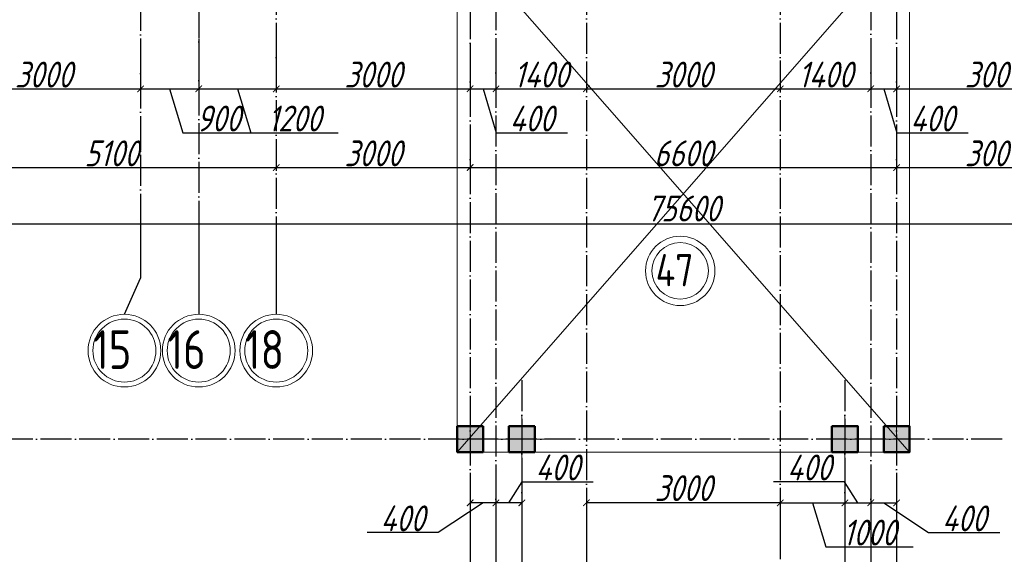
# Model space of a CAD drawing. Extents: x -4445 to 1909585, y 1860 to 289234.
# Tile 35 of 110: x 362177 to 377414, y 196422 to 204698. Entities that reach past the tile are written whole.
import ezdxf

# ---------------------------------------------------------------- set-up
doc = ezdxf.new("R2010")
doc.units = 0
doc.header["$LTSCALE"] = 0.5
doc.header["$MEASUREMENT"] = 0
doc.header["$PDMODE"] = 34
doc.header["$PDSIZE"] = 3
doc.linetypes.add('ACAD_ISO04W100', pattern=[30, 24, -3, 0, -3])
doc.layers.get('0').update_dxf_attribs({"linetype": 'CONTINUOUS', "lineweight": 18})
doc.layers.get('DEFPOINTS').update_dxf_attribs({"color": 2, "linetype": 'CONTINUOUS', "lineweight": 13})
doc.layers.add('kolonn', color=7, linetype='CONTINUOUS')
doc.layers.add('os', color=3, linetype='CONTINUOUS')
doc.styles.add('GOST', font='isocpeur.ttf')
doc.styles.add('Isocpeur', font='isocpeui.ttf', dxfattribs={"height": 250})
doc.styles.get("Standard").update_dxf_attribs({"font": 'spds.shx', "oblique": 15})
doc.dimstyles.new('ISO-25', dxfattribs={"dimtxt": 400, "dimasz": 100, "dimexe": 50, "dimexo": 50, "dimgap": 20, "dimtad": 1, "dimdec": 0, "dimtxsty": 'Standard', "dimblk": 'ARCHTICK', "dimcen": 20, "dimclrd": 1, "dimclre": 1, "dimadec": 0, "dimazin": 0, "dimtfac": 1, "dimtdec": 0, "dimtmove": 0, "dimatfit": 3, "dimldrblk": 'ARCHTICK', "dimfxl": 1, "dimarcsym": 0})

# ---------------------------------------------------------------- blocks, each defined once
blk = doc.blocks.new('_ArchTick')
at = {"color": 0, "linetype": 'ByBlock', "const_width": 0.15}
blk.add_lwpolyline([(-0.5, -0.5), (0.5, 0.5)], dxfattribs=at)
blk = doc.blocks.new('*D2497')
at = {"color": 1, "lineweight": -2, "transparency": 16777216}
for p, q in [((361047, 204250), (361047, 203578)), ((364047, 204295), (364047, 203578)), ((361047, 203628), (364047, 203628))]:
    blk.add_line(p, q, dxfattribs=at)
at = {"layer": 'DEFPOINTS', "color": 0, "transparency": 16777216}
for p in [(364047, 204345), (361047, 204300), (364047, 203628)]:
    blk.add_point(p, dxfattribs=at)
at = {"color": 1, "lineweight": -2, "transparency": 16777216, "xscale": 100, "yscale": 100, "zscale": 100, "rotation": 180}
blk.add_blockref('_ArchTick', (361047, 203628), dxfattribs=at)
at = {"color": 1, "lineweight": -2, "transparency": 16777216, "xscale": 100, "yscale": 100, "zscale": 100}
blk.add_blockref('_ArchTick', (364047, 203628), dxfattribs=at)
at = {"color": 0, "transparency": 16777216, "insert": (362547, 203848), "char_height": 400, "attachment_point": 5}
blk.add_mtext('3000', dxfattribs=at)
blk = doc.blocks.new('*D2498')
at = {"color": 1, "lineweight": -2, "transparency": 16777216}
for p, q in [((364947, 204405), (364947, 203578)), ((364047, 204295), (364047, 203578)), ((364047, 203628), (364947, 203628)), ((364497, 203628), (364701, 202948)), ((364701, 202948), (365803, 202948))]:
    blk.add_line(p, q, dxfattribs=at)
at = {"layer": 'DEFPOINTS', "color": 0, "transparency": 16777216}
for p in [(364047, 204345), (364947, 204455), (364947, 203628)]:
    blk.add_point(p, dxfattribs=at)
at = {"color": 1, "lineweight": -2, "transparency": 16777216, "xscale": 100, "yscale": 100, "zscale": 100, "rotation": 180}
blk.add_blockref('_ArchTick', (364047, 203628), dxfattribs=at)
at = {"color": 1, "lineweight": -2, "transparency": 16777216, "xscale": 100, "yscale": 100, "zscale": 100}
blk.add_blockref('_ArchTick', (364947, 203628), dxfattribs=at)
at = {"color": 0, "transparency": 16777216, "insert": (365252, 203168), "char_height": 400, "attachment_point": 5}
blk.add_mtext('900', dxfattribs=at)
blk = doc.blocks.new('*D2499')
at = {"color": 1, "lineweight": -2, "transparency": 16777216}
for p, q in [((366147, 204516), (366147, 203578)), ((364947, 204405), (364947, 203578)), ((364947, 203628), (366147, 203628)), ((365547, 203628), (365751, 202948)), ((365751, 202948), (367105, 202948))]:
    blk.add_line(p, q, dxfattribs=at)
at = {"layer": 'DEFPOINTS', "color": 0, "transparency": 16777216}
for p in [(366147, 204566), (364947, 204455), (366147, 203628)]:
    blk.add_point(p, dxfattribs=at)
at = {"color": 1, "lineweight": -2, "transparency": 16777216, "xscale": 100, "yscale": 100, "zscale": 100, "rotation": 180}
blk.add_blockref('_ArchTick', (364947, 203628), dxfattribs=at)
at = {"color": 1, "lineweight": -2, "transparency": 16777216, "xscale": 100, "yscale": 100, "zscale": 100}
blk.add_blockref('_ArchTick', (366147, 203628), dxfattribs=at)
at = {"color": 0, "transparency": 16777216, "insert": (366428, 203168), "char_height": 400, "attachment_point": 5}
blk.add_mtext('1200', dxfattribs=at)
blk = doc.blocks.new('*D2500')
at = {"color": 1, "lineweight": -2, "transparency": 16777216}
for p, q in [((366147, 204516), (366147, 203578)), ((369147, 204330), (369147, 203578)), ((366147, 203628), (369147, 203628))]:
    blk.add_line(p, q, dxfattribs=at)
at = {"layer": 'DEFPOINTS', "color": 0, "transparency": 16777216}
for p in [(366147, 204566), (369147, 204380), (369147, 203628)]:
    blk.add_point(p, dxfattribs=at)
at = {"color": 1, "lineweight": -2, "transparency": 16777216, "xscale": 100, "yscale": 100, "zscale": 100, "rotation": 180}
blk.add_blockref('_ArchTick', (366147, 203628), dxfattribs=at)
at = {"color": 1, "lineweight": -2, "transparency": 16777216, "xscale": 100, "yscale": 100, "zscale": 100}
blk.add_blockref('_ArchTick', (369147, 203628), dxfattribs=at)
at = {"color": 0, "transparency": 16777216, "insert": (367647, 203848), "char_height": 400, "attachment_point": 5}
blk.add_mtext('3000', dxfattribs=at)
blk = doc.blocks.new('*D2367')
at = {"color": 1, "lineweight": -2, "transparency": 16777216}
for p, q in [((369547, 204348), (369547, 203578)), ((369147, 204330), (369147, 203578)), ((369147, 203628), (369547, 203628)), ((369347, 203628), (369551, 202948)), ((369551, 202948), (370652, 202948))]:
    blk.add_line(p, q, dxfattribs=at)
at = {"layer": 'DEFPOINTS', "color": 0, "transparency": 16777216}
for p in [(369147, 204380), (369547, 204398), (369547, 203628)]:
    blk.add_point(p, dxfattribs=at)
at = {"color": 1, "lineweight": -2, "transparency": 16777216, "xscale": 100, "yscale": 100, "zscale": 100, "rotation": 180}
blk.add_blockref('_ArchTick', (369147, 203628), dxfattribs=at)
at = {"color": 1, "lineweight": -2, "transparency": 16777216, "xscale": 100, "yscale": 100, "zscale": 100}
blk.add_blockref('_ArchTick', (369547, 203628), dxfattribs=at)
at = {"color": 0, "transparency": 16777216, "insert": (370101, 203168), "char_height": 400, "attachment_point": 5}
blk.add_mtext('400', dxfattribs=at)
blk = doc.blocks.new('*D2368')
at = {"color": 1, "lineweight": -2, "transparency": 16777216}
for p, q in [((369547, 204348), (369547, 203578)), ((370947, 203959), (370947, 203578)), ((369547, 203628), (370947, 203628))]:
    blk.add_line(p, q, dxfattribs=at)
at = {"layer": 'DEFPOINTS', "color": 0, "transparency": 16777216}
for p in [(369547, 204398), (370947, 204009), (370947, 203628)]:
    blk.add_point(p, dxfattribs=at)
at = {"color": 1, "lineweight": -2, "transparency": 16777216, "xscale": 100, "yscale": 100, "zscale": 100, "rotation": 180}
blk.add_blockref('_ArchTick', (369547, 203628), dxfattribs=at)
at = {"color": 1, "lineweight": -2, "transparency": 16777216, "xscale": 100, "yscale": 100, "zscale": 100}
blk.add_blockref('_ArchTick', (370947, 203628), dxfattribs=at)
at = {"color": 0, "transparency": 16777216, "insert": (370247, 203848), "char_height": 400, "attachment_point": 5}
blk.add_mtext('1400', dxfattribs=at)
blk = doc.blocks.new('*D2369')
at = {"color": 1, "lineweight": -2, "transparency": 16777216}
for p, q in [((373947, 204065), (373947, 203578)), ((370947, 203959), (370947, 203578)), ((370947, 203628), (373947, 203628))]:
    blk.add_line(p, q, dxfattribs=at)
at = {"layer": 'DEFPOINTS', "color": 0, "transparency": 16777216}
for p in [(373947, 204115), (370947, 204009), (373947, 203628)]:
    blk.add_point(p, dxfattribs=at)
at = {"color": 1, "lineweight": -2, "transparency": 16777216, "xscale": 100, "yscale": 100, "zscale": 100, "rotation": 180}
blk.add_blockref('_ArchTick', (370947, 203628), dxfattribs=at)
at = {"color": 1, "lineweight": -2, "transparency": 16777216, "xscale": 100, "yscale": 100, "zscale": 100}
blk.add_blockref('_ArchTick', (373947, 203628), dxfattribs=at)
at = {"color": 0, "transparency": 16777216, "insert": (372447, 203848), "char_height": 400, "attachment_point": 5}
blk.add_mtext('3000', dxfattribs=at)
blk = doc.blocks.new('*D2370')
at = {"color": 1, "lineweight": -2, "transparency": 16777216}
for p, q in [((373947, 204065), (373947, 203578)), ((375347, 203959), (375347, 203578)), ((373947, 203628), (375347, 203628))]:
    blk.add_line(p, q, dxfattribs=at)
at = {"layer": 'DEFPOINTS', "color": 0, "transparency": 16777216}
for p in [(373947, 204115), (375347, 204009), (375347, 203628)]:
    blk.add_point(p, dxfattribs=at)
at = {"color": 1, "lineweight": -2, "transparency": 16777216, "xscale": 100, "yscale": 100, "zscale": 100, "rotation": 180}
blk.add_blockref('_ArchTick', (373947, 203628), dxfattribs=at)
at = {"color": 1, "lineweight": -2, "transparency": 16777216, "xscale": 100, "yscale": 100, "zscale": 100}
blk.add_blockref('_ArchTick', (375347, 203628), dxfattribs=at)
at = {"color": 0, "transparency": 16777216, "insert": (374647, 203848), "char_height": 400, "attachment_point": 5}
blk.add_mtext('1400', dxfattribs=at)
blk = doc.blocks.new('*D2371')
at = {"color": 1, "lineweight": -2, "transparency": 16777216}
for p, q in [((375347, 203959), (375347, 203578)), ((375747, 204012), (375747, 203578)), ((375347, 203628), (375747, 203628)), ((375547, 203628), (375751, 202948)), ((375751, 202948), (376852, 202948))]:
    blk.add_line(p, q, dxfattribs=at)
at = {"layer": 'DEFPOINTS', "color": 0, "transparency": 16777216}
for p in [(375747, 204062), (375347, 204009), (375747, 203628)]:
    blk.add_point(p, dxfattribs=at)
at = {"color": 1, "lineweight": -2, "transparency": 16777216, "xscale": 100, "yscale": 100, "zscale": 100, "rotation": 180}
blk.add_blockref('_ArchTick', (375347, 203628), dxfattribs=at)
at = {"color": 1, "lineweight": -2, "transparency": 16777216, "xscale": 100, "yscale": 100, "zscale": 100}
blk.add_blockref('_ArchTick', (375747, 203628), dxfattribs=at)
at = {"color": 0, "transparency": 16777216, "insert": (376301, 203168), "char_height": 400, "attachment_point": 5}
blk.add_mtext('400', dxfattribs=at)
blk = doc.blocks.new('*D2501')
at = {"color": 1, "lineweight": -2, "transparency": 16777216}
for p, q in [((378747, 204190), (378747, 203578)), ((375747, 204012), (375747, 203578)), ((375747, 203628), (378747, 203628))]:
    blk.add_line(p, q, dxfattribs=at)
at = {"layer": 'DEFPOINTS', "color": 0, "transparency": 16777216}
for p in [(378747, 204240), (375747, 204062), (378747, 203628)]:
    blk.add_point(p, dxfattribs=at)
at = {"color": 1, "lineweight": -2, "transparency": 16777216, "xscale": 100, "yscale": 100, "zscale": 100, "rotation": 180}
blk.add_blockref('_ArchTick', (375747, 203628), dxfattribs=at)
at = {"color": 1, "lineweight": -2, "transparency": 16777216, "xscale": 100, "yscale": 100, "zscale": 100}
blk.add_blockref('_ArchTick', (378747, 203628), dxfattribs=at)
at = {"color": 0, "transparency": 16777216, "insert": (377247, 203848), "char_height": 400, "attachment_point": 5}
blk.add_mtext('3000', dxfattribs=at)
blk = doc.blocks.new('*D2609')
at = {"color": 1, "lineweight": -2, "transparency": 16777216}
for p, q in [((361047, 202699), (361047, 202359)), ((366147, 202689), (366147, 202359)), ((361047, 202409), (366147, 202409))]:
    blk.add_line(p, q, dxfattribs=at)
at = {"layer": 'DEFPOINTS', "color": 0, "transparency": 16777216}
for p in [(361047, 202749), (366147, 202739), (366147, 202409)]:
    blk.add_point(p, dxfattribs=at)
at = {"color": 1, "lineweight": -2, "transparency": 16777216, "xscale": 100, "yscale": 100, "zscale": 100, "rotation": 180}
blk.add_blockref('_ArchTick', (361047, 202409), dxfattribs=at)
at = {"color": 1, "lineweight": -2, "transparency": 16777216, "xscale": 100, "yscale": 100, "zscale": 100}
blk.add_blockref('_ArchTick', (366147, 202409), dxfattribs=at)
at = {"color": 0, "transparency": 16777216, "insert": (363597, 202629), "char_height": 400, "attachment_point": 5}
blk.add_mtext('5100', dxfattribs=at)
blk = doc.blocks.new('*D2610')
at = {"color": 1, "lineweight": -2, "transparency": 16777216}
for p, q in [((366147, 202689), (366147, 202359)), ((369147, 202653), (369147, 202359)), ((366147, 202409), (369147, 202409))]:
    blk.add_line(p, q, dxfattribs=at)
at = {"layer": 'DEFPOINTS', "color": 0, "transparency": 16777216}
for p in [(366147, 202739), (369147, 202703), (369147, 202409)]:
    blk.add_point(p, dxfattribs=at)
at = {"color": 1, "lineweight": -2, "transparency": 16777216, "xscale": 100, "yscale": 100, "zscale": 100, "rotation": 180}
blk.add_blockref('_ArchTick', (366147, 202409), dxfattribs=at)
at = {"color": 1, "lineweight": -2, "transparency": 16777216, "xscale": 100, "yscale": 100, "zscale": 100}
blk.add_blockref('_ArchTick', (369147, 202409), dxfattribs=at)
at = {"color": 0, "transparency": 16777216, "insert": (367647, 202629), "char_height": 400, "attachment_point": 5}
blk.add_mtext('3000', dxfattribs=at)
blk = doc.blocks.new('*D2373')
at = {"color": 1, "lineweight": -2, "transparency": 16777216}
for p, q in [((369147, 202653), (369147, 202359)), ((375747, 202605), (375747, 202359)), ((369147, 202409), (375747, 202409))]:
    blk.add_line(p, q, dxfattribs=at)
at = {"layer": 'DEFPOINTS', "color": 0, "transparency": 16777216}
for p in [(369147, 202703), (375747, 202655), (375747, 202409)]:
    blk.add_point(p, dxfattribs=at)
at = {"color": 1, "lineweight": -2, "transparency": 16777216, "xscale": 100, "yscale": 100, "zscale": 100, "rotation": 180}
blk.add_blockref('_ArchTick', (369147, 202409), dxfattribs=at)
at = {"color": 1, "lineweight": -2, "transparency": 16777216, "xscale": 100, "yscale": 100, "zscale": 100}
blk.add_blockref('_ArchTick', (375747, 202409), dxfattribs=at)
at = {"color": 0, "transparency": 16777216, "insert": (372447, 202629), "char_height": 400, "attachment_point": 5}
blk.add_mtext('6600', dxfattribs=at)
blk = doc.blocks.new('*D2611')
at = {"color": 1, "lineweight": -2, "transparency": 16777216}
for p, q in [((378747, 202746), (378747, 202359)), ((375747, 202605), (375747, 202359)), ((375747, 202409), (378747, 202409))]:
    blk.add_line(p, q, dxfattribs=at)
at = {"layer": 'DEFPOINTS', "color": 0, "transparency": 16777216}
for p in [(375747, 202655), (378747, 202796), (378747, 202409)]:
    blk.add_point(p, dxfattribs=at)
at = {"color": 1, "lineweight": -2, "transparency": 16777216, "xscale": 100, "yscale": 100, "zscale": 100, "rotation": 180}
blk.add_blockref('_ArchTick', (375747, 202409), dxfattribs=at)
at = {"color": 1, "lineweight": -2, "transparency": 16777216, "xscale": 100, "yscale": 100, "zscale": 100}
blk.add_blockref('_ArchTick', (378747, 202409), dxfattribs=at)
at = {"color": 0, "transparency": 16777216, "insert": (377247, 202629), "char_height": 400, "attachment_point": 5}
blk.add_mtext('3000', dxfattribs=at)
blk = doc.blocks.new('*D2616')
at = {"color": 1, "lineweight": -2, "transparency": 16777216}
for p, q in [((334647, 201587), (334647, 201485)), ((410247, 201535), (334647, 201535)), ((410247, 201587), (410247, 201485))]:
    blk.add_line(p, q, dxfattribs=at)
at = {"layer": 'DEFPOINTS', "color": 0, "transparency": 16777216}
for p in [(334647, 201637), (410247, 201637), (334647, 201535)]:
    blk.add_point(p, dxfattribs=at)
at = {"color": 1, "lineweight": -2, "transparency": 16777216, "xscale": 100, "yscale": 100, "zscale": 100, "rotation": 180}
blk.add_blockref('_ArchTick', (334647, 201535), dxfattribs=at)
at = {"color": 1, "lineweight": -2, "transparency": 16777216, "xscale": 100, "yscale": 100, "zscale": 100}
blk.add_blockref('_ArchTick', (410247, 201535), dxfattribs=at)
at = {"color": 0, "transparency": 16777216, "insert": (372447, 201775), "char_height": 400, "attachment_point": 5}
blk.add_mtext('75600', dxfattribs=at)
blk = doc.blocks.new('ghsdd')
at = {"ltscale": 50}
h = blk.add_hatch(color=256, dxfattribs=at)
h.paths.add_polyline_path([(0, 200), (-200, 200), (-200, 0), (0, 0)])
h.paths.add_polyline_path([(200, 0), (200, 200), (0, 200), (0, 0)])
h.paths.add_polyline_path([(0, 0), (-200, 0), (-200, -200), (0, -200)])
h.paths.add_polyline_path([(0, 0), (0, -200), (200, -200), (200, 0)])
at = {"lineweight": 0}
for p, q in [((0, -374), (0, 374)), ((-374, 0), (374, 0))]:
    blk.add_line(p, q, dxfattribs=at)
at = {"lineweight": 50, "ltscale": 50}
blk.add_lwpolyline([(200, 200), (200, -200), (-200, -200), (-200, 200), (200, 200)], dxfattribs=at)
blk = doc.blocks.new('*D2632')
at = {"color": 1, "lineweight": -2, "transparency": 16777216}
for p, q in [((370947, 197448), (370947, 197168)), ((373947, 197448), (373947, 197168)), ((373947, 197218), (370947, 197218))]:
    blk.add_line(p, q, dxfattribs=at)
at = {"layer": 'DEFPOINTS', "color": 0, "transparency": 16777216}
for p in [(370947, 197498), (373947, 197498), (370947, 197218)]:
    blk.add_point(p, dxfattribs=at)
at = {"color": 1, "lineweight": -2, "transparency": 16777216, "xscale": 100, "yscale": 100, "zscale": 100, "rotation": 180}
blk.add_blockref('_ArchTick', (370947, 197218), dxfattribs=at)
at = {"color": 1, "lineweight": -2, "transparency": 16777216, "xscale": 100, "yscale": 100, "zscale": 100}
blk.add_blockref('_ArchTick', (373947, 197218), dxfattribs=at)
at = {"color": 0, "transparency": 16777216, "insert": (372447, 197446), "char_height": 400, "attachment_point": 5}
blk.add_mtext('3000', dxfattribs=at)
blk = doc.blocks.new('*D2633')
at = {"color": 1, "lineweight": -2, "transparency": 16777216}
for p, q in [((369547, 197701), (369547, 197168)), ((369747, 197218), (369951, 197546)), ((369947, 197579), (369947, 197168)), ((369951, 197546), (371052, 197546)), ((369947, 197218), (369547, 197218))]:
    blk.add_line(p, q, dxfattribs=at)
at = {"layer": 'DEFPOINTS', "color": 0, "transparency": 16777216}
for p in [(369547, 197751), (369947, 197629), (369547, 197218)]:
    blk.add_point(p, dxfattribs=at)
at = {"color": 1, "lineweight": -2, "transparency": 16777216, "xscale": 100, "yscale": 100, "zscale": 100, "rotation": 180}
blk.add_blockref('_ArchTick', (369547, 197218), dxfattribs=at)
at = {"color": 1, "lineweight": -2, "transparency": 16777216, "xscale": 100, "yscale": 100, "zscale": 100}
blk.add_blockref('_ArchTick', (369947, 197218), dxfattribs=at)
at = {"color": 0, "transparency": 16777216, "insert": (370501, 197766), "char_height": 400, "attachment_point": 5}
blk.add_mtext('400', dxfattribs=at)
blk = doc.blocks.new('*D2634')
at = {"color": 1, "lineweight": -2, "transparency": 16777216}
for p, q in [((369147, 197681), (369147, 197168)), ((369547, 197701), (369547, 197168)), ((369347, 197218), (368653, 196758)), ((369547, 197218), (369147, 197218)), ((368653, 196758), (367552, 196758))]:
    blk.add_line(p, q, dxfattribs=at)
at = {"layer": 'DEFPOINTS', "color": 0, "transparency": 16777216}
for p in [(369147, 197731), (369547, 197751), (369147, 197218)]:
    blk.add_point(p, dxfattribs=at)
at = {"color": 1, "lineweight": -2, "transparency": 16777216, "xscale": 100, "yscale": 100, "zscale": 100, "rotation": 180}
blk.add_blockref('_ArchTick', (369147, 197218), dxfattribs=at)
at = {"color": 1, "lineweight": -2, "transparency": 16777216, "xscale": 100, "yscale": 100, "zscale": 100}
blk.add_blockref('_ArchTick', (369547, 197218), dxfattribs=at)
at = {"color": 0, "transparency": 16777216, "insert": (368102, 196978), "char_height": 400, "attachment_point": 5}
blk.add_mtext('400', dxfattribs=at)
blk = doc.blocks.new('*D2374')
at = {"color": 1, "lineweight": -2, "transparency": 16777216}
for p, q in [((374947, 197579), (374947, 197168)), ((373947, 197448), (373947, 197168)), ((373947, 197218), (374947, 197218)), ((374447, 197218), (374651, 196538)), ((374651, 196538), (376005, 196538))]:
    blk.add_line(p, q, dxfattribs=at)
at = {"layer": 'DEFPOINTS', "color": 0, "transparency": 16777216}
for p in [(374947, 197629), (373947, 197498), (374947, 197218)]:
    blk.add_point(p, dxfattribs=at)
at = {"color": 1, "lineweight": -2, "transparency": 16777216, "xscale": 100, "yscale": 100, "zscale": 100, "rotation": 180}
blk.add_blockref('_ArchTick', (373947, 197218), dxfattribs=at)
at = {"color": 1, "lineweight": -2, "transparency": 16777216, "xscale": 100, "yscale": 100, "zscale": 100}
blk.add_blockref('_ArchTick', (374947, 197218), dxfattribs=at)
at = {"color": 0, "transparency": 16777216, "insert": (375328, 196758), "char_height": 400, "attachment_point": 5}
blk.add_mtext('1000', dxfattribs=at)
blk = doc.blocks.new('*D2375')
at = {"color": 1, "lineweight": -2, "transparency": 16777216}
for p, q in [((375347, 197701), (375347, 197168)), ((374943, 197546), (373843, 197546)), ((375147, 197218), (374943, 197546)), ((374947, 197579), (374947, 197168)), ((374947, 197218), (375347, 197218))]:
    blk.add_line(p, q, dxfattribs=at)
at = {"layer": 'DEFPOINTS', "color": 0, "transparency": 16777216}
for p in [(374947, 197629), (375347, 197751), (375347, 197218)]:
    blk.add_point(p, dxfattribs=at)
at = {"color": 1, "lineweight": -2, "transparency": 16777216, "xscale": 100, "yscale": 100, "zscale": 100, "rotation": 180}
blk.add_blockref('_ArchTick', (374947, 197218), dxfattribs=at)
at = {"color": 1, "lineweight": -2, "transparency": 16777216, "xscale": 100, "yscale": 100, "zscale": 100}
blk.add_blockref('_ArchTick', (375347, 197218), dxfattribs=at)
at = {"color": 0, "transparency": 16777216, "insert": (374393, 197766), "char_height": 400, "attachment_point": 5}
blk.add_mtext('400', dxfattribs=at)
blk = doc.blocks.new('*D2376')
at = {"color": 1, "lineweight": -2, "transparency": 16777216}
for p, q in [((375347, 197701), (375347, 197168)), ((375747, 197681), (375747, 197168)), ((375347, 197218), (375747, 197218)), ((375547, 197218), (376242, 196758)), ((376242, 196758), (377342, 196758))]:
    blk.add_line(p, q, dxfattribs=at)
at = {"layer": 'DEFPOINTS', "color": 0, "transparency": 16777216}
for p in [(375347, 197751), (375747, 197731), (375747, 197218)]:
    blk.add_point(p, dxfattribs=at)
at = {"color": 1, "lineweight": -2, "transparency": 16777216, "xscale": 100, "yscale": 100, "zscale": 100, "rotation": 180}
blk.add_blockref('_ArchTick', (375347, 197218), dxfattribs=at)
at = {"color": 1, "lineweight": -2, "transparency": 16777216, "xscale": 100, "yscale": 100, "zscale": 100}
blk.add_blockref('_ArchTick', (375747, 197218), dxfattribs=at)
at = {"color": 0, "transparency": 16777216, "insert": (376792, 196978), "char_height": 400, "attachment_point": 5}
blk.add_mtext('400', dxfattribs=at)

msp = doc.modelspace()

# ---------------------------------------------------------------- linework, layer by layer
at = {"color": 1}
for points in [[(368947.134, 206004.672), (368947.134, 198004.672), (375947.134, 198004.672), (375947.134, 206004.672), (368947.134, 198004.672)], [(375947.134, 198004.672), (368947.134, 206004.672)]]:
    msp.add_lwpolyline(points, dxfattribs=at)
at = {"lineweight": 30}
for points in [[(369347.134, 198404.672), (368947.134, 198404.672), (368947.134, 198004.672), (369347.134, 198004.672)], [(370147.134, 198404.672), (369747.134, 198404.672), (369747.134, 198004.672), (370147.134, 198004.672)], [(374747.134, 198404.672), (375147.134, 198404.672), (375147.134, 198004.672), (374747.134, 198004.672)], [(375547.134, 198404.672), (375947.134, 198404.672), (375947.134, 198004.672), (375547.134, 198004.672)]]:
    msp.add_lwpolyline(points, close=True, dxfattribs=at)
at = {"color": 1}
for radius in [537.019, 437.019]:
    msp.add_circle((372398.603, 200810.066), radius, dxfattribs=at)
at = {"layer": 'os', "color": 3, "linetype": 'ACAD_ISO04W100', "ltscale": 40}
for p, q in [((366147.134, 262860.923), (366147.134, 201637.206)), ((370947.134, 262860.923), (370947.134, 197177.243)), ((373947.134, 262860.923), (373947.134, 197177.243)), ((364947.134, 242101.926), (364947.134, 201637.206)), ((364047.134, 237410.581), (364047.134, 201637.206)), ((369547.134, 237419.966), (369547.134, 197177.243)), ((375347.134, 237419.966), (375347.134, 197177.243)), ((369147.134, 210276.135), (369147.134, 197177.243)), ((375747.134, 210276.135), (375747.134, 197177.243)), ((369947.134, 199116.542), (369947.134, 197177.243)), ((374947.134, 199116.542), (374947.134, 197177.243)), ((377380.273, 198204.672), (326597.211, 198204.672))]:
    msp.add_line(p, q, dxfattribs=at)
at = {"layer": 'os', "color": 0}
for p, q in [((364047.134, 201637.206), (364047.134, 200697.277)), ((364947.134, 201637.206), (364947.134, 200137.206)), ((366147.134, 201637.206), (366147.134, 200137.206)), ((363797.134, 200137.206), (364047.134, 200697.277)), ((369147.134, 197177.243), (369147.134, 196258.66)), ((369547.134, 197177.243), (369547.134, 196258.66)), ((370947.134, 197177.243), (370947.134, 196287.549)), ((373947.134, 197177.243), (373947.134, 196347.701)), ((374947.134, 197177.243), (374947.134, 196258.66)), ((375347.134, 197177.243), (375347.134, 196258.66)), ((375747.134, 197177.243), (375747.134, 196258.66))]:
    msp.add_line(p, q, dxfattribs=at)
msp.add_lwpolyline([(369947.134, 197177.243), (369947.134, 196258.66), (370464.536, 195677.243)], dxfattribs=at)
at = {"layer": 'os', "color": 0, "lineweight": 0}
for centre, radius in [((363797.134, 199574.706), 562.5), ((364947.134, 199574.706), 562.5), ((366147.134, 199574.706), 562.5), ((363797.134, 199574.706), 487.5), ((364947.134, 199574.706), 487.5), ((366147.134, 199574.706), 487.5)]:
    msp.add_circle(centre, radius, dxfattribs=at)

# ---------------------------------------------------------------- block references
at = {"layer": 'kolonn'}
for p in [(369147.134, 198204.672), (369947.134, 198204.672)]:
    msp.add_blockref('ghsdd', p, dxfattribs=at)
at = {"layer": 'kolonn', "xscale": -1}
for p in [(374947.134, 198204.672), (375747.134, 198204.672)]:
    msp.add_blockref('ghsdd', p, dxfattribs=at)

# ---------------------------------------------------------------- texts
at = {"color": 1}
msp.add_text('47', height=500, dxfattribs=at).set_placement((372019.094, 200570.527))
at = {"ltscale": 50}
for s, p in [('15', (363311.786, 199291.048)), ('16', (364461.786, 199291.048)), ('18', (365661.786, 199291.048))]:
    msp.add_text(s, height=600, dxfattribs=at).set_placement(p)
at = {"ltscale": 100, "insert": (152636, 214359.8), "char_height": 250, "width": 19702, "attachment_point": 1, "line_spacing_factor": 0.85, "style": 'GOST'}
msp.add_mtext('\\pi1800;Проект разработан на основании чертежей АС и расстановки технологического оборудования, с учетом требований соответствующих нормативных документов, задания на проектирования и технических условий №270/4-1729  от 16.06.2023 года, выданных АО "Тошкент шахар сув таъминоты"\\PИсходные данные:\\P\\pi0;^I^I^IТехническо-экономические показатели:\\P1.^I Площадь застройки -{\\fISOCPEUR|b0|i1|c204|p34;2852,84}  м2\\P2.^IСтроительный объём  -20360.80 м3\\P3.^IПросадочность - I типа\\P4.^IСейсмичность - 8 баллов\\P^I^I^IПожарная безопасность:\\P1.^IКласс ответственности здания......................................................II\\P2.^IСтепень огнестойкости здания......................................................II\\P3.^IКласс по функциональной пожарной опасности.....................Ф1.1\\P\\pi1800;Проектом предусмотрено строительство системы водоснабжения и водоотведения.{\\C1;\\P}^I^I{\\LХолодное водоснабжение.}\\P\\pi0;^IХолодное водоснабжение принято хозяйственно-питьевое Источником хозяйственно бытового водопровода служит  наружная сеть водопровода. \\P^IГарантированный напор - 1,0 атм.\\P^IХолодное водоснабжение принято хозяйственно-питьевое с отдельной противопожарной линией. Количество вводов - один. Хозяйственно-бытовая сеть водоснабжения - тупиковая. Ввод выполняется из оцинкованных стальных обыкновенных водогазопроводных труб ∅50 мм по ГОСТ 3262-75. \\P^IМагистральный трубопровод (лежак),  стояки и подводки воды к санитарно-техническим приборам выполняются из полипропиленовых труб PP-R PN10. Магистральный трубопровод прокладываются под потолком техподполья. Стояки прокладываются скрыто в шахтах совместно со стояками канализации. Подводка труб к сан-тех приборам выполняется скрыто в штробах. Каждый стояк и поэтажное ответвление имеет свою запорную арматуру. Перед заделкой штроб необходимо провести гидравлическое испытание трубопроводов.\\P^IДля учета водопотребления установлен ультразвуковой счетчик воды с модулем передачи данных.\\P^I^I{\\LПротивопожарный водопровод. \\P}^IПротивопожарная сеть - принята тупиковой. Противопожарный водопровод выполняется из стальных электросварных труб ∅57мм мм.  Внутреннее пожаротушение осуществляется пожарными кранами ∅50 мм, диаметр спрыска наконечника пожарного ствола - 16 мм, длина рукавов - 20 м. Пожарные краны размещаются в специальных шкафах навесного ШПК-320Н и встраиваемого типа ШПК-320В размерами 1300х540х300 (ВхШхГ). Каждый пожарный шкаф оснащается двумя порошковыми огнетушителями ОП-5.\\P^IРасход воды на внутреннее пожаротушение составляет в одну струю по 2,6 л/сек. \\P^IСтальные трубопроводы окрашиваются масляной краской за 2 раза. \\P^IРасход воды на наружнее пожаротушение составляет 20 л/сек и осуществляется от пожарных гидрантов существующей городской сети водопровода.\\P^I^I{\\LГорячее водоснабжение. }\\P^IГорячее водоснабжение принято циркуляционным - от вертикальных накопительных бойлеров косвенного нагрева с контуром подключения солнечных коллекторов. Основным источником тепла для бойлеров ГВС служит тепловая сеть. Трубопроводы горячего водоснабжения выполняются из и PP-RCT труб  PN20. Магистральные циркуляционные трубопроводы прокладываются открыто под потолком цокольного этажа. Подводки к сан-тех приборам прокладываются аналогично подводящим трубопроводам холодного водоснабжения. Альтернативным источником тепла для бойлеров в теплое время года и в ясную погоду служат солнечные коллекторы, устанавливаемые на кровле здания. Монтаж и точный угол наклона коллекторов выполнить по требованиям изготовителя водонагревателей. Допускается установка коллекторов отличной от проекта в соответствии с требованиями завода- изготовителя. Трубопроводы теплоснабжения выполняются из медных труб. \\P^IТеплоносителем для солнечных коллекторов служит водный раствор гликоля (антифриз). нормальной работы контура теплоснабжения и горячего водоснабжения устанавливаются циркуляционные насосы (1 раб. 1 резервный), а также контроллер управления гелиосистемой.\\P^IВсе трубопроводы, прокладываемые по чердаку, а также трубопроводны горячего водоснабжения и циркуляции (за исключение подводок к сантехприборам) покрваются теплоизоячцйионными материалами.\\P^I^I{\\LКанализация}\\P^IВ проекте принята самотёчная система хозяйственно-бытовой канализации. Внутренние сети канализации К1 выполняются из безнапорных полипропиленовых труб ∅50-110мм. Трубы канализации прокладываются под потолком цокольного этажа, а также частично открыто по стенам. \\P^IСтояки прокладываются в шахтах. Все санитарно-технические приборы оборудуются гидравлическими затворам - сифонами. \\P^IВыпуски канализации  выводятся к смотровым колодцам.\\P^IРасчетные расходы определены согласно ШНК 2.04.01-2022. "Внутренний водопровод и канализация зданий."  ', dxfattribs=at)
at = {"color": 7, "lineweight": 50, "char_height": 250, "attachment_point": 4, "style": 'Isocpeur'}
for s, insert, width in [('\\pi2991.4444;{\\C0;Ссылочные документы}', (139553.599, 203614.276), 9505.04788), ('\\pi1614.42682;{\\C0;ШНК 2.04.01-2022}', (133558.647, 202789.276), 5994.95212), ('\\pi2752.61864;{\\C0;Прилагаемые документы}', (139553.599, 201264.584), 9505.04788), ('\\pi163.06818;{\\C0;Основные показатели систем водоснабжения и \\P\\pi2964.29924;канализации}', (139390.71, 198649.49), 8000), ('\\pi1511.83712;{\\C0;Расчетный расход}', (140598.134, 196925.739), 6000), ('\\pi281.74242;{\\W0.8;\\C0;Установленная \\P\\pi634.69697;мощность \\P\\pi290.98485;электродвига-\\P\\pi871.74242;телей}', (146598.134, 196325.739), 2500)]:
    msp.add_mtext(s, dxfattribs=dict(at, insert=insert, width=width))

# ---------------------------------------------------------------- dimensions: what is measured, and where the dimension line sits
for base, p1, p2, picture, middle in [((366147.134, 203627.858), (364947.134, 204455.288), (366147.134, 204565.732), '*D2499', (365771.134, 203167.858)), ((369147.134, 203627.858), (366147.134, 204565.732), (369147.134, 204380.001), '*D2500', (367647.134, 203847.858)), ((364047.134, 203627.858), (361047.134, 204300.466), (364047.134, 204344.844), '*D2497', (362547.134, 203847.858)), ((364947.134, 203627.858), (364047.134, 204344.844), (364947.134, 204455.288), '*D2498', (364721.134, 203167.858)), ((369547.134, 203627.858), (369147.134, 204380.001), (369547.134, 204397.72), '*D2367', (369571.134, 203167.858)), ((370947.134, 203627.858), (369547.134, 204397.72), (370947.134, 204008.861), '*D2368', (370247.134, 203847.858)), ((378747.134, 203627.858), (375747.134, 204062.02), (378747.134, 204239.605), '*D2501', (377247.134, 203847.858)), ((373947.134, 203627.858), (370947.134, 204008.861), (373947.134, 204115.179), '*D2369', (372447.134, 203847.858)), ((375347.134, 203627.858), (373947.134, 204115.179), (375347.134, 204008.861), '*D2370', (374647.134, 203847.858)), ((375747.134, 203627.858), (375347.134, 204008.861), (375747.134, 204062.02), '*D2371', (375771.134, 203167.858)), ((366147.134, 202409.347), (361047.134, 202748.942), (366147.134, 202738.785), '*D2609', (363597.134, 202629.347)), ((369147.134, 202409.347), (366147.134, 202738.785), (369147.134, 202702.541), '*D2610', (367647.134, 202629.347)), ((375747.134, 202409.347), (369147.134, 202702.541), (375747.134, 202655.112), '*D2373', (372447.134, 202629.347)), ((378747.134, 202409.347), (375747.134, 202655.112), (378747.134, 202796.104), '*D2611', (377247.134, 202629.347))]:
    dim = msp.add_linear_dim(base=base, p1=p1, p2=p2, dimstyle='ISO-25', override={"dimtmove": 1})
    dim.commit()
    dim.dimension.update_dxf_attribs({"geometry": picture, "text_midpoint": middle})
for base, p1, p2, picture, middle in [((334647.134, 201534.71), (410247.134, 201637.206), (334647.134, 201637.206), '*D2616', (372447.134, 201774.569)), ((370947.134, 197217.894), (373947.134, 197497.571), (370947.134, 197497.571), '*D2632', (372447.134, 197446.179))]:
    dim = msp.add_linear_dim(base=base, p1=p1, p2=p2, dimstyle='ISO-25')
    dim.commit()
    dim.dimension.update_dxf_attribs({"geometry": picture, "text_midpoint": middle})
for base, p1, p2, picture, middle in [((369547.134, 197217.894), (369947.134, 197628.701), (369547.134, 197750.951), '*D2633', (369971.134, 197545.976)), ((369147.134, 197217.894), (369547.134, 197750.951), (369147.134, 197730.511), '*D2634', (368632.644, 196757.894))]:
    dim = msp.add_linear_dim(base=base, p1=p1, p2=p2, dimstyle='ISO-25', override={"dimtmove": 1})
    dim.commit()
    dim.dimension.update_dxf_attribs({"geometry": picture, "text_midpoint": middle, "dimtype": 160})
for base, p1, p2, picture, middle in [((375347.134, 197217.894), (374947.134, 197628.701), (375347.134, 197750.951), '*D2375', (374923.134, 197545.976)), ((375747.134, 197217.894), (375347.134, 197750.951), (375747.134, 197730.511), '*D2376', (376261.623, 196757.894))]:
    dim = msp.add_linear_dim(base=base, p1=p1, p2=p2, angle=180, dimstyle='ISO-25', override={"dimtmove": 1})
    dim.commit()
    dim.dimension.update_dxf_attribs({"geometry": picture, "text_midpoint": middle, "dimtype": 160})
dim = msp.add_linear_dim(base=(374947.134, 197217.894), p1=(373947.134, 197497.571), p2=(374947.134, 197628.701), angle=180, dimstyle='ISO-25', override={"dimtmove": 1})
dim.commit()
dim.dimension.update_dxf_attribs({"geometry": '*D2374', "text_midpoint": (374671.134, 196757.894)})

doc.saveas('drawing.dxf')
